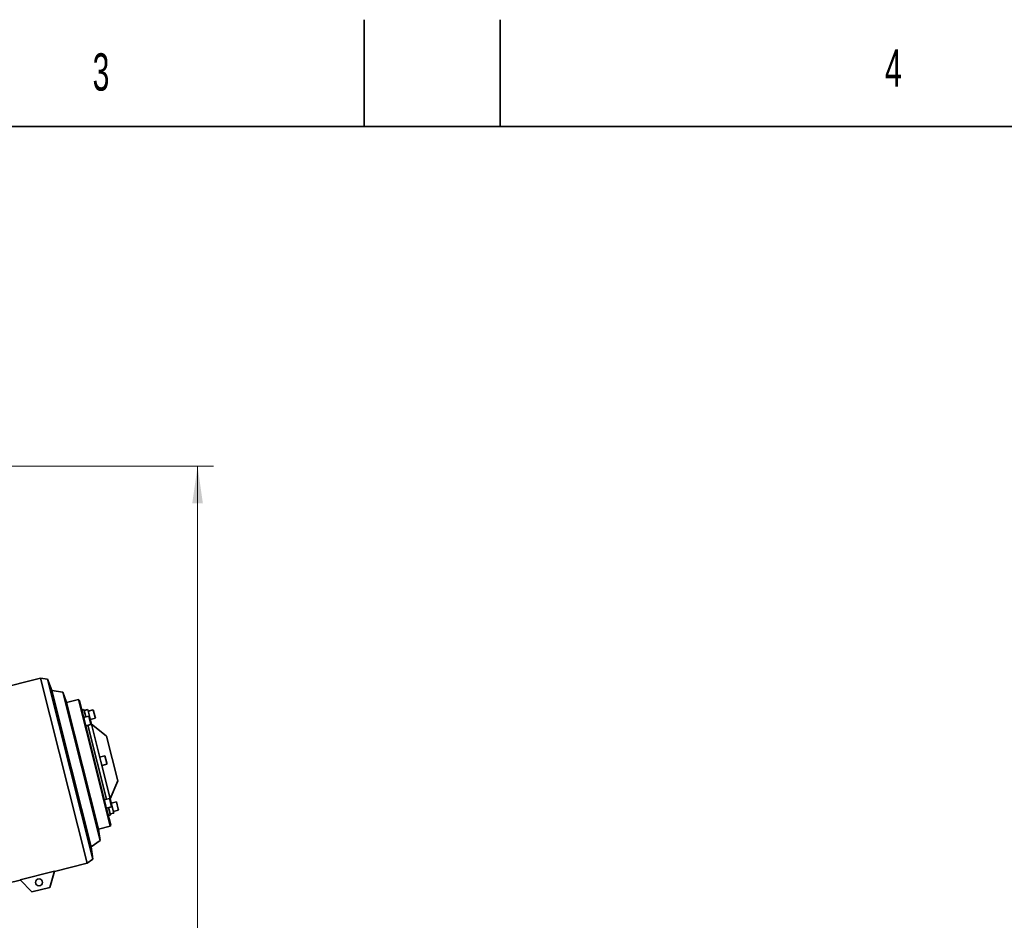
# Model space of a CAD drawing. Header units: millimetres. Extents: x 0 to 11920, y 0 to 8400.
# Tile 31 of 64: x 3594 to 5440, y 6711 to 8400. Entities that reach past the tile are written whole.
import ezdxf

# ---------------------------------------------------------------- set-up
doc = ezdxf.new("R2010")
doc.units = ezdxf.units.MM
doc.header["$LTSCALE"] = 20
doc.styles.add('SLDTEXTSTYLE0', font='TXT', dxfattribs={"width": 0.605})
doc.dimstyles.new('SLDDIMSTYLE0', dxfattribs={"dimtxt": 70, "dimasz": 70, "dimexe": 0, "dimexo": 0.0625, "dimgap": 17.5, "dimtad": 1, "dimdec": 1, "dimrnd": 1e-09, "dimzin": 12, "dimdsep": 46, "dimtxsty": 'SLDTEXTSTYLE0', "dimsah": 1, "dimcen": 0.09, "dimadec": 0, "dimazin": 3, "dimtfac": 1, "dimtofl": 0, "dimtmove": 0, "dimatfit": 3, "dimfxl": 1, "dimfrac": 2, "dimtolj": 1, "dimtzin": 12, "dimarcsym": 0})

# ---------------------------------------------------------------- blocks, each defined once
blk = doc.blocks.new('_D_11')
at = {"color": 7, "linetype": 'Continuous', "lineweight": 0}
for p, q in [((3258.9, 7562.9), (3957.5, 7562.9)), ((3927.5, 7562.9), (3927.5, 5191.9)), ((2805.7, 5191.9), (3957.5, 5191.9))]:
    blk.add_line(p, q, dxfattribs=at)
at = {"color": 7, "linetype": 'Continuous', "lineweight": 18}
for points in [[(3927.5, 7562.9), (3917.5, 7492.9), (3937.5, 7492.9)], [(3927.5, 5191.9), (3937.5, 5261.9), (3917.5, 5261.9)]]:
    blk.add_solid(points, dxfattribs=at)
at = {"color": 7, "linetype": 'Continuous', "lineweight": 18, "insert": (3837.2, 6270.4), "char_height": 70, "attachment_point": 1, "rotation": 90, "style": 'SLDTEXTSTYLE0'}
blk.add_mtext('2371', dxfattribs=at)

msp = doc.modelspace()

# ---------------------------------------------------------------- linework, layer by layer
at = {"color": 7, "linetype": 'Continuous', "lineweight": 35}
for p, q in [((4240, 8200), (4240, 8400)), ((4495, 8200), (4495, 8400)), ((11720, 8200), (400, 8200)), ((3633.03, 7165.63), (3440.48, 7117.26)), ((3646.25, 7163.79), (3633.03, 7165.63)), ((3633.03, 7165.63), (3720.24, 6818.41)), ((3654.14, 7142.22), (3646.25, 7163.79)), ((3646.25, 7163.79), (3688.64, 6995.04)), ((3674.7, 7139.37), (3654.14, 7142.22)), ((3654.14, 7142.22), (3690.96, 6995.62)), ((3681.91, 7119.65), (3674.7, 7139.37)), ((3674.7, 7139.37), (3709.63, 7000.31)), ((3704.23, 7125.26), (3681.91, 7119.65)), ((3681.91, 7119.65), (3741.6, 6882.03)), ((3705.84, 7123.6), (3704.23, 7125.26)), ((3734.08, 7006.45), (3704.23, 7125.26)), ((3705.84, 7123.6), (3714.18, 7090.41)), ((3714.23, 7106.63), (3710.35, 7105.66)), ((3723.53, 7094.21), (3713.84, 7091.77)), ((3714.18, 7090.41), (3714.7, 7088.32)), ((3717.72, 7092.75), (3714.23, 7106.63)), ((3721.5, 7106.4), (3714.72, 7104.69)), ((3721.5, 7106.4), (3745.87, 7009.41)), ((3731.9, 7106.06), (3722.2, 7103.62)), ((3723.53, 7094.21), (3725.52, 7086.32)), ((3726.17, 7087.84), (3735.86, 7090.28)), ((3735.4, 7092.13), (3731.9, 7106.06)), ((3735.86, 7090.28), (3735.4, 7092.13)), ((3714.7, 7088.32), (3755.69, 6925.15)), ((3717.8, 7075.99), (3727.5, 7078.43)), ((3756.47, 6938.44), (3721.68, 7076.97)), ((3725.52, 7086.32), (3727.5, 7078.43)), ((3756.64, 7056.83), (3728.25, 7079.55)), ((3756.64, 7056.83), (3767.2, 7014.77)), ((3753.58, 7019.74), (3743.88, 7017.3)), ((3757.08, 7005.81), (3753.58, 7019.74)), ((3709.63, 7000.31), (3744.56, 6861.25)), ((3763.92, 6887.64), (3734.08, 7006.45)), ((3745.87, 7009.41), (3770.23, 6912.42)), ((3747.85, 7001.52), (3757.55, 7003.96)), ((3757.55, 7003.96), (3757.08, 7005.81)), ((3767.2, 7014.77), (3777.77, 6972.71)), ((3688.64, 6995.04), (3731.02, 6826.28)), ((3690.96, 6995.62), (3727.79, 6849.02)), ((3763.48, 6939.27), (3777.77, 6972.71)), ((3762.29, 6939.9), (3752.59, 6937.47)), ((3755.69, 6925.15), (3756.22, 6923.05)), ((3756.22, 6923.05), (3764.55, 6889.86)), ((3756.56, 6921.69), (3766.26, 6924.12)), ((3763.93, 6908.78), (3760.44, 6922.66)), ((3762.29, 6939.9), (3764.28, 6932.01)), ((3764.28, 6932.01), (3766.26, 6924.12)), ((3775.26, 6933.42), (3765.57, 6930.98)), ((3778.76, 6919.49), (3775.26, 6933.42)), ((3760.05, 6907.8), (3763.93, 6908.78)), ((3763.44, 6910.72), (3770.23, 6912.42)), ((3769.53, 6915.2), (3779.23, 6917.64)), ((3779.23, 6917.64), (3778.76, 6919.49)), ((3741.6, 6882.03), (3763.92, 6887.64)), ((3763.92, 6887.64), (3764.55, 6889.86)), ((3744.56, 6861.25), (3741.6, 6882.03)), ((3727.79, 6849.02), (3744.56, 6861.25)), ((3731.02, 6826.28), (3727.79, 6849.02)), ((3659.11, 6803.06), (3720.24, 6818.41)), ((3720.24, 6818.41), (3731.02, 6826.28)), ((3594.82, 6787.05), (3659.15, 6803.21)), ((3650.57, 6773.07), (3659.15, 6803.21)), ((3527.69, 6770.05), (3594.93, 6786.94)), ((3594.82, 6787.05), (3616.62, 6764.55)), ((3616.62, 6764.55), (3650.57, 6773.07))]:
    msp.add_line(p, q, dxfattribs=at)
msp.add_circle((3630.19, 6782.39), 6.5, dxfattribs=at)

# ---------------------------------------------------------------- texts
at = {"color": 7, "linetype": 'Continuous', "lineweight": 0, "char_height": 70, "attachment_point": 1, "style": 'SLDTEXTSTYLE0'}
for s, insert in [('4', (5216.32, 8344.22)), ('3', (3730.67, 8336.96))]:
    msp.add_mtext(s, dxfattribs=dict(at, insert=insert))

# ---------------------------------------------------------------- dimensions: what is measured, and where the dimension line sits
at = {"color": 7, "linetype": 'Continuous', "lineweight": 18}
dim = msp.add_linear_dim(base=(3927.47, 5191.88), p1=(3254.88, 7562.88), p2=(2801.72, 5191.88), angle=90, dimstyle='SLDDIMSTYLE0', dxfattribs=at)
dim.commit()
dim.dimension.update_dxf_attribs({"geometry": '_D_11', "text_midpoint": (3927.47, 6377.38), "dimtype": 160})

doc.saveas('drawing.dxf')
